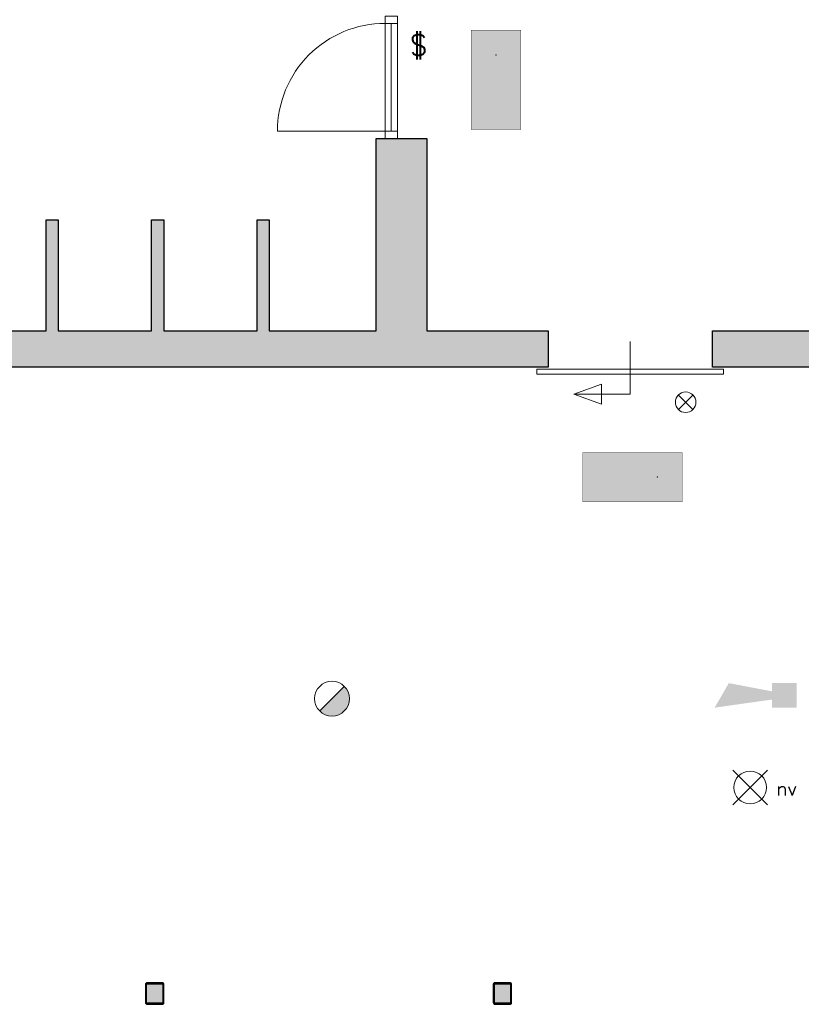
# Model space of a CAD drawing. Header units: millimetres. Extents: x -13022 to 1371524, y -38729 to 632593.
# Tile 87 of 256: x 717838 to 724920, y -19382 to -10458. Entities that reach past the tile are written whole.
import ezdxf

# ---------------------------------------------------------------- set-up
doc = ezdxf.new("R2010")
doc.units = ezdxf.units.MM
doc.header["$LTSCALE"] = 35
doc.set_wipeout_variables(frame=1)
doc.linetypes.add('DASHED', pattern=[200, 100, -100])
for name, color, linetype, lineweight in [('A OPMER', 10, 'Continuous', 50), ('Al65----_beveiliging-inst', 92, 'Continuous', 9), ('brandveiligheid voorzieningen', 10, 'Continuous', 9)]:
    doc.layers.add(name, color=color, linetype=linetype, lineweight=lineweight)
for name, color, linetype in [('LAYER102', 1, 'Continuous'), ('LAYER111', 7, 'Continuous'), ('LAYER28', 7, 'Continuous'), ('LAYER30', 7, 'Continuous'), ('LAYER31', 7, 'Continuous')]:
    doc.layers.add(name, color=color, linetype=linetype)
doc.styles.add('Algemeen', font='simplex.shx', dxfattribs={"height": 2.5})
doc.styles.get("Standard").update_dxf_attribs({"font": 'simplex.shx'})
pattern_1 = [(45, (475378.7201, -17008.80355), (-0.2121320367, 0.2121320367), []), (45, (475378.7201, -17008.59142), (-0.2121320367, 0.2121320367), [])]

# ---------------------------------------------------------------- blocks, each defined once
blk = doc.blocks.new('Vluchtrichting rechtdoor of naar beneden')
at = {"layer": 'Al65----_beveiliging-inst', "linetype": 'Continuous', "true_color": 0xffffff}
h = blk.add_hatch(color=7, dxfattribs=at)
edge = h.paths.add_edge_path()
edge.add_arc((-2.1449, 5.962), 0.7575, 92.128042, 178.185477)
edge.add_arc((-2.1628, 5.9872), 0.7392, 180.090101, 191.562583)
edge.add_line((-2.887, 5.839), (-4.652, 5.839))
edge.add_line((-4.652, 5.839), (-5.698, 4.787))
edge.add_line((-5.698, 4.787), (-5.285, 4.372))
edge.add_line((-5.285, 4.372), (-4.41, 5.253))
edge.add_line((-4.41, 5.253), (-3.544, 5.253))
edge.add_line((-3.544, 5.253), (-5.527, 3.346))
edge.add_line((-5.527, 3.346), (-6.694, 3.346))
edge.add_line((-6.694, 3.346), (-6.694, 2.613))
edge.add_line((-6.694, 2.613), (-4.496, 2.613))
edge.add_line((-4.496, 2.613), (-4.136, 2.974))
edge.add_line((-4.136, 2.974), (-3.193, 2.026))
edge.add_line((-3.193, 2.026), (-3.193, 0.852))
edge.add_line((-3.193, 0.852), (-2.464, 0.852))
edge.add_line((-2.464, 0.852), (-2.464, 2.33))
edge.add_line((-2.464, 2.33), (-3.621, 3.493))
edge.add_line((-3.621, 3.493), (-3.192, 3.923))
edge.add_line((-3.192, 3.923), (-2.428, 3.154))
edge.add_line((-2.428, 3.154), (-2.033, 3.552))
edge.add_line((-2.033, 3.552), (-2.797, 4.321))
edge.add_line((-2.797, 4.321), (-2.317, 4.803))
edge.add_line((-2.317, 4.803), (-2.317, 5.267))
edge.add_line((-2.317, 5.267), (-2.173, 5.253))
edge.add_arc((-2.2013, 6.0112), 0.7587, 272.13837, 358.096609)
edge.add_arc((-2.2036, 5.9585), 0.7611, 2.072152, 87.692869)
for points in [[(3.808, 1.106), (6.433, 1.106), (6.433, 6.344), (3.808, 6.344)], [(1.1805, 2.889), (1.1805, 5.804), (0.5775, 5.804), (0.5775, 2.889), (-0.571, 2.889), (0.879, 1.421), (2.334, 2.889)]]:
    blk.add_hatch(color=7, dxfattribs=at).paths.add_polyline_path(points)
at = {"layer": 'Al65----_beveiliging-inst', "color": 7, "true_color": 0xffffff, "const_width": 0.05}
blk.add_lwpolyline([(-7.5, 0), (7.5, 0), (7.5, 7.5), (-7.5, 7.5)], close=True, dxfattribs=at)
at = {"layer": 'Al65----_beveiliging-inst', "color": 255}
blk.add_point((3.75, 3.75), dxfattribs=at)
at = {"layer": 'Al65----_beveiliging-inst', "color": 7, "true_color": 0xffffff}
blk.add_solid([(-7.5, 0), (7.5, 0), (-7.5, 7.5), (7.5, 7.5)], dxfattribs=at)
at = {"layer": 'Al65----_beveiliging-inst', "color": 92}
blk.add_solid([(-7.25, 0.25), (7.25, 0.25), (-7.25, 7.25), (7.25, 7.25)], dxfattribs=at)
blk = doc.blocks.new('Panieksluiting')
at = {"layer": 'brandveiligheid voorzieningen', "lineweight": 0, "style": 'Algemeen'}
blk.add_text('$', height=3.09, dxfattribs=at).set_placement((158.43, -91.61))
blk = doc.blocks.new('Brandmelder')
at = {"layer": 'brandveiligheid voorzieningen'}
blk.add_hatch(color=256, dxfattribs=at).paths.add_polyline_path([(76.62, -89.8, 0.198912), (75.85, -87.94), (72.13, -91.66, 0.668179)])
blk.add_line((72.13, -91.66), (75.85, -87.94), dxfattribs=at)
blk.add_circle((73.99, -89.8), 2.63, dxfattribs=at)
blk = doc.blocks.new('Signaalgever (akoestisch)')
at = {"layer": 'Al65----_beveiliging-inst', "color": 10, "linetype": 'Continuous'}
for points in [[(3.71, 0), (3.71, 3.71), (0, 0), (0, 3.71)], [(10.23, 0), (12.38, 3.71), (3.71, 1.24), (3.71, 2.48)]]:
    blk.add_solid(points, dxfattribs=at)
blk = doc.blocks.new('Noodverlichting')
at = {"layer": 'Al65----_beveiliging-inst', "color": 92}
for p, q in [((164, -62.36), (158.75, -57.12)), ((158.75, -62.36), (164, -57.12))]:
    blk.add_line(p, q, dxfattribs=at)
blk.add_circle((161.38, -59.74), 2.47, dxfattribs=at)
at = {"layer": 'Al65----_beveiliging-inst', "color": 7, "style": 'Algemeen'}
blk.add_text('nv', height=2.063, dxfattribs=at).set_placement((165.33, -60.96))
blk = doc.blocks.new('Nevenindicator')
at = {"layer": 'Al65----_beveiliging-inst', "color": 92, "ltscale": 0.7}
for p, q in [((159.19, -81.94), (161.37, -79.75)), ((159.19, -79.75), (161.37, -81.94))]:
    blk.add_line(p, q, dxfattribs=at)
blk.add_circle((160.28, -80.84), 1.55, dxfattribs=at)

msp = doc.modelspace()

# ---------------------------------------------------------------- hatches: boundary and pattern name
at = {"layer": 'LAYER111', "linetype": 'Continuous', "lineweight": 5}
for points in [[(721527.595, -13276.144), (721297.595, -13441.147), (721067.595, -13276.144), (721067.595, -11534.147), (721297.595, -11534.147), (721527.595, -11534.147)], [(718187.658, -13276.144), (718132.658, -13441.147), (718077.658, -13276.144), (718077.658, -12270.147), (718132.658, -12270.147), (718187.658, -12270.147)], [(719143.595, -13276.144), (719088.595, -13441.147), (719033.595, -13276.144), (719033.595, -12270.147), (719088.595, -12270.147), (719143.595, -12270.147)], [(720099.533, -13276.144), (720044.533, -13441.147), (719989.533, -13276.144), (719989.533, -12270.147), (720044.533, -12270.147), (720099.533, -12270.147)], [(717231.658, -13606.147), (717176.658, -13441.147), (717231.658, -13276.147), (718077.658, -13276.147), (718132.658, -13441.147), (718077.658, -13606.147)], [(718187.658, -13606.147), (718132.658, -13441.147), (718187.658, -13276.147), (719033.595, -13276.147), (719088.595, -13441.147), (719033.595, -13606.147)], [(719143.595, -13606.147), (719088.595, -13441.147), (719143.595, -13276.147), (719989.533, -13276.147), (720044.533, -13441.147), (719989.533, -13606.147)], [(720099.533, -13606.147), (720044.533, -13441.147), (720099.533, -13276.147), (721067.595, -13276.147), (721297.595, -13441.147), (721067.595, -13606.147)], [(721527.595, -13606.147), (721297.595, -13441.147), (721527.595, -13276.147), (722625.22, -13276.147), (722625.22, -13441.147), (722625.22, -13606.147)], [(724115.22, -13606.147), (724115.22, -13276.147), (725560.22, -13276.147), (725560.22, -13606.147)], [(718077.658, -13606.15), (718132.658, -13441.147), (718187.658, -13606.147), (718132.658, -13606.147)], [(719033.595, -13606.15), (719088.595, -13441.147), (719143.595, -13606.147), (719088.595, -13606.147)], [(719989.533, -13606.15), (720044.533, -13441.147), (720099.533, -13606.147), (720044.533, -13606.147)], [(721067.595, -13606.15), (721297.595, -13441.147), (721527.595, -13606.147), (721297.595, -13606.147)], [(718992.97, -19371.624, -0.41559002), (718987.97, -19366.624), (718987.97, -19201.616, -0.41375598), (718992.97, -19196.616), (719128.97, -19196.616, -0.41238985), (719133.97, -19201.616), (719133.97, -19366.624, -0.41375598), (719128.97, -19371.624)], [(722144.22, -19371.624, -0.41559002), (722139.22, -19366.624), (722139.22, -19201.616, -0.41375598), (722144.22, -19196.616), (722280.22, -19196.616, -0.41238985), (722285.22, -19201.616), (722285.22, -19366.624, -0.41375598), (722280.22, -19371.624)]]:
    msp.add_hatch(color=254, dxfattribs=at).paths.add_polyline_path(points, flags=0)

# ---------------------------------------------------------------- linework, layer by layer
at = {"layer": 'LAYER28', "color": 7, "linetype": 'Continuous', "lineweight": 25}
for points in [[(721067.595, -13276.144), (721067.595, -11534.147)], [(721067.595, -11534.147), (721297.595, -11534.147), (721527.595, -11534.147)], [(721527.595, -11534.147), (721527.595, -13276.144)], [(718077.658, -13276.144), (718077.658, -12270.147)], [(718077.658, -12270.147), (718132.658, -12270.147), (718187.658, -12270.147)], [(718187.658, -12270.147), (718187.658, -13276.144)], [(719033.595, -13276.144), (719033.595, -12270.147)], [(719033.595, -12270.147), (719088.595, -12270.147), (719143.595, -12270.147)], [(719143.595, -12270.147), (719143.595, -13276.144)], [(719989.533, -13276.144), (719989.533, -12270.147)], [(719989.533, -12270.147), (720044.533, -12270.147), (720099.533, -12270.147)], [(720099.533, -12270.147), (720099.533, -13276.144)], [(717231.658, -13276.147), (718077.658, -13276.147)], [(718187.658, -13276.147), (719033.595, -13276.147)], [(719143.595, -13276.147), (719989.533, -13276.147)], [(720099.533, -13276.147), (721067.595, -13276.147)], [(721527.595, -13276.147), (722625.22, -13276.147)], [(722625.22, -13276.147), (722625.22, -13441.147), (722625.22, -13606.147)], [(724115.22, -13276.147), (725560.22, -13276.147)], [(724115.22, -13606.147), (724115.22, -13276.147)], [(718077.658, -13606.147), (717231.658, -13606.147)], [(718187.658, -13606.147), (718132.658, -13606.147), (718077.658, -13606.147)], [(719033.595, -13606.147), (718187.658, -13606.147)], [(719143.595, -13606.147), (719088.595, -13606.147), (719033.595, -13606.147)], [(719989.533, -13606.147), (719143.595, -13606.147)], [(720099.533, -13606.147), (720044.533, -13606.147), (719989.533, -13606.147)], [(721067.595, -13606.147), (720099.533, -13606.147)], [(721527.595, -13606.147), (721297.595, -13606.147), (721067.595, -13606.147)], [(722625.22, -13606.147), (721527.595, -13606.147)], [(725560.22, -13606.147), (724115.22, -13606.147)]]:
    msp.add_lwpolyline(points, dxfattribs=at)
at = {"layer": 'LAYER28', "color": 7, "linetype": 'Continuous', "lineweight": 18}
msp.add_lwpolyline([(722860.22, -13851.96), (723370.22, -13851.96), (723370.22, -13375.194)], dxfattribs=at)
at = {"layer": 'LAYER28', "color": 7, "linetype": 'DASHED', "lineweight": 18}
msp.add_lwpolyline([(722860.22, -13851.96), (723370.22, -13851.96), (723370.22, -13375.194)], dxfattribs=at)
at = {"layer": 'LAYER28', "color": 7, "linetype": 'Continuous', "lineweight": 18}
for points in [[(722525.22, -13626.147), (722525.22, -13671.147), (724215.22, -13671.147), (724215.22, -13626.147)], [(723110.22, -13942.96), (723110.22, -13760.96), (722860.22, -13851.96)]]:
    msp.add_lwpolyline(points, close=True, dxfattribs=at)
at = {"layer": 'LAYER28', "color": 7, "linetype": 'DASHED', "lineweight": 18}
for points in [[(722525.22, -13626.147), (722525.22, -13671.147), (724215.22, -13671.147), (724215.22, -13626.147)], [(723110.22, -13942.96), (723110.22, -13760.96), (722860.22, -13851.96)]]:
    msp.add_lwpolyline(points, close=True, dxfattribs=at)
at = {"layer": 'LAYER28', "color": 7, "linetype": 'Continuous', "lineweight": 25}
for points in [[(719143.97, -19366.624), (719143.97, -19201.616, 0.41421358), (719128.97, -19186.616), (718992.97, -19186.616, 0.41421358), (718977.97, -19201.616), (718977.97, -19366.624, 0.41421358), (718992.97, -19381.624), (719128.97, -19381.624, 0.41421358), (719143.97, -19366.624)], [(719143.97, -19366.624), (719143.97, -19201.616, 0.41421358), (719128.97, -19186.616), (718992.97, -19186.616, 0.41421358), (718977.97, -19201.616), (718977.97, -19366.624, 0.41421358), (718992.97, -19381.624), (719128.97, -19381.624, 0.41421358), (719143.97, -19366.624)], [(722295.22, -19366.624), (722295.22, -19201.616, 0.41421358), (722280.22, -19186.616), (722144.22, -19186.616, 0.41421358), (722129.22, -19201.616), (722129.22, -19366.624, 0.41421358), (722144.22, -19381.624), (722280.22, -19381.624, 0.41421358), (722295.22, -19366.624)], [(722295.22, -19366.624), (722295.22, -19201.616, 0.41421358), (722280.22, -19186.616), (722144.22, -19186.616, 0.41421358), (722129.22, -19201.616), (722129.22, -19366.624, 0.41421358), (722144.22, -19381.624), (722280.22, -19381.624, 0.41421358), (722295.22, -19366.624)]]:
    msp.add_lwpolyline(points, format="xyb", close=True, dxfattribs=at)
at = {"layer": 'LAYER28', "color": 7, "linetype": 'Continuous', "lineweight": 0}
for p in [(718077.658, -13606.147), (718187.658, -13606.15), (719033.595, -13606.147), (719143.595, -13606.15), (719989.533, -13606.147), (720099.533, -13606.15), (721067.595, -13606.147), (721527.595, -13606.15)]:
    msp.add_point(p, dxfattribs=at)
at = {"layer": 'LAYER30', "color": 7, "linetype": 'Continuous', "lineweight": 18}
for points in [[(721148.345, -10491.444), (721148.345, -10424.444), (721262.345, -10424.444), (721262.345, -10491.444)], [(721148.345, -11534.147), (721148.345, -11467.147), (721262.345, -11467.147), (721262.345, -11534.147)]]:
    msp.add_lwpolyline(points, close=True, dxfattribs=at)
for points in [[(721148.345, -11467.147), (721148.345, -10491.444)], [(721205.345, -11467.147), (721205.345, -10491.444)], [(721262.345, -11467.147), (721262.345, -10491.444)]]:
    msp.add_lwpolyline(points, dxfattribs=at)
at = {"layer": 'LAYER31', "color": 7, "linetype": 'Continuous', "lineweight": 18}
msp.add_lwpolyline([(721149.689, -11467.147), (720173.408, -11467.147, -0.41421361), (721149.689, -10490.866)], format="xyb", dxfattribs=at)

# ---------------------------------------------------------------- block references
at = {"ltscale": 0.1, "xscale": 60, "yscale": 60, "zscale": 60, "rotation": 180}
msp.add_blockref('Signaalgever (akoestisch)', (724877.472, -16470.651), dxfattribs=at)
at = {"ltscale": 0.1, "xscale": 60, "yscale": 60, "zscale": 60}
msp.add_blockref('Noodverlichting', (714774.048, -13831.774), dxfattribs=at)
at = {"layer": 'A OPMER', "ltscale": 0.1, "xscale": 60, "yscale": 60, "zscale": 60, "rotation": 89.99999999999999}
msp.add_blockref('Vluchtrichting rechtdoor of naar beneden', (722378.625, -11001.82), dxfattribs=at)
at = {"layer": 'A OPMER', "ltscale": 0.1, "xscale": 60, "yscale": 60, "zscale": 60}
msp.add_blockref('Vluchtrichting rechtdoor of naar beneden', (723391.87, -14828.877), dxfattribs=at)
at = {"layer": 'Al65----_beveiliging-inst', "xscale": 60, "yscale": 60, "zscale": 60}
for name, p in [('Panieksluiting', (711866.211, -5285.173)), ('Nevenindicator', (714255.283, -9074.359)), ('Brandmelder', (716228.427, -11223.34))]:
    msp.add_blockref(name, p, dxfattribs=at)

# ---------------------------------------------------------------- texts
at = {"layer": 'LAYER102', "color": 7, "linetype": 'Continuous', "lineweight": 0, "insert": (830662.352, -17770.881), "char_height": 162, "attachment_point": 7, "line_spacing_factor": 1.333333}
msp.add_mtext('\\pi-556.84;{\\fArial|b1|i0|c0|p34;\\H1.2346x;museum\\fArial|b0|i0|c0|p34;\\H0.81x;\\P\\pi-925.11;bijeenkomstfunctie\\P\\pi-398.32;85,8 m2}', dxfattribs=at)

# ---------------------------------------------------------------- next in the draw order: wipeouts: each hides what was drawn before it
at = {"linetype": 'Continuous', "lineweight": 0}
for points in [[(718992.97, -19381.624), (718985.47, -19379.614), (718979.986, -19374.124), (718977.97, -19366.624), (718977.97, -19201.616), (718979.986, -19194.116), (718985.47, -19188.626), (718992.97, -19186.616), (719128.97, -19186.616), (719136.47, -19188.626), (719141.954, -19194.116), (719143.97, -19201.616), (719143.97, -19366.624), (719141.954, -19374.124), (719136.47, -19379.614), (719128.97, -19381.624), (719060.97, -19381.624), (719060.97, -19371.624), (719128.97, -19371.624), (719132.501, -19370.16), (719133.97, -19366.624), (719133.97, -19201.616), (719132.501, -19198.08), (719128.97, -19196.616), (718992.97, -19196.616), (718989.439, -19198.08), (718987.97, -19201.616), (718987.97, -19366.624), (718989.439, -19370.16), (718992.97, -19371.624), (719060.97, -19371.624), (719060.97, -19381.624)], [(722144.22, -19381.624), (722136.72, -19379.614), (722131.236, -19374.124), (722129.22, -19366.624), (722129.22, -19201.616), (722131.236, -19194.116), (722136.72, -19188.626), (722144.22, -19186.616), (722280.22, -19186.616), (722287.72, -19188.626), (722293.204, -19194.116), (722295.22, -19201.616), (722295.22, -19366.624), (722293.204, -19374.124), (722287.72, -19379.614), (722280.22, -19381.624), (722212.22, -19381.624), (722212.22, -19371.624), (722280.22, -19371.624), (722283.751, -19370.16), (722285.22, -19366.624), (722285.22, -19201.616), (722283.751, -19198.08), (722280.22, -19196.616), (722144.22, -19196.616), (722140.689, -19198.08), (722139.22, -19201.616), (722139.22, -19366.624), (722140.689, -19370.16), (722144.22, -19371.624), (722212.22, -19371.624), (722212.22, -19381.624)]]:
    msp.add_wipeout(points, dxfattribs=at).dxf.layer = 'LAYER111'

# ---------------------------------------------------------------- next in the draw order: hatches: boundary and pattern name
at = {"layer": 'LAYER28', "linetype": 'Continuous', "lineweight": 13}
h = msp.add_hatch(dxfattribs=at)
h.set_pattern_fill('~A--FYV~', style=0, pattern_type=0)
h.set_pattern_definition(pattern_1)
h.paths.add_polyline_path([(719060.97, -19381.624), (719060.97, -19371.624), (718992.97, -19371.624, -0.41421358), (718987.97, -19366.624), (718987.97, -19201.616, -0.41421358), (718992.97, -19196.616), (719128.97, -19196.616, -0.41421358), (719133.97, -19201.616), (719133.97, -19366.624, -0.41421358), (719128.97, -19371.624), (719060.97, -19371.624), (719060.97, -19381.624), (719128.97, -19381.624, 0.41421358), (719143.97, -19366.624), (719143.97, -19201.616, 0.41421358), (719128.97, -19186.616), (718992.97, -19186.616, 0.41421358), (718977.97, -19201.616), (718977.97, -19366.624, 0.41421358), (718992.97, -19381.624)], flags=0)
h = msp.add_hatch(dxfattribs=at)
h.set_pattern_fill('~A--FYV~', style=0, pattern_type=0)
h.set_pattern_definition(pattern_1)
h.paths.add_polyline_path([(722212.22, -19381.624), (722212.22, -19371.624), (722144.22, -19371.624, -0.41421358), (722139.22, -19366.624), (722139.22, -19201.616, -0.41421358), (722144.22, -19196.616), (722280.22, -19196.616, -0.41421358), (722285.22, -19201.616), (722285.22, -19366.624, -0.41421358), (722280.22, -19371.624), (722212.22, -19371.624), (722212.22, -19381.624), (722280.22, -19381.624, 0.41421358), (722295.22, -19366.624), (722295.22, -19201.616, 0.41421358), (722280.22, -19186.616), (722144.22, -19186.616, 0.41421358), (722129.22, -19201.616), (722129.22, -19366.624, 0.41421358), (722144.22, -19381.624)], flags=0)

# ---------------------------------------------------------------- next in the draw order: linework, layer by layer
at = {"layer": 'LAYER28', "color": 7, "linetype": 'Continuous', "lineweight": 25}
for points in [[(719060.97, -19381.624), (719060.97, -19371.624), (718992.97, -19371.624, -0.41421358), (718987.97, -19366.624), (718987.97, -19201.616, -0.41421358), (718992.97, -19196.616), (719128.97, -19196.616, -0.41421358), (719133.97, -19201.616), (719133.97, -19366.624, -0.41421358), (719128.97, -19371.624), (719060.97, -19371.624), (719060.97, -19381.624), (719128.97, -19381.624, 0.41421358), (719143.97, -19366.624), (719143.97, -19201.616, 0.41421358), (719128.97, -19186.616), (718992.97, -19186.616, 0.41421358), (718977.97, -19201.616), (718977.97, -19366.624, 0.41421358), (718992.97, -19381.624)], [(722212.22, -19381.624), (722212.22, -19371.624), (722144.22, -19371.624, -0.41421358), (722139.22, -19366.624), (722139.22, -19201.616, -0.41421358), (722144.22, -19196.616), (722280.22, -19196.616, -0.41421358), (722285.22, -19201.616), (722285.22, -19366.624, -0.41421358), (722280.22, -19371.624), (722212.22, -19371.624), (722212.22, -19381.624), (722280.22, -19381.624, 0.41421358), (722295.22, -19366.624), (722295.22, -19201.616, 0.41421358), (722280.22, -19186.616), (722144.22, -19186.616, 0.41421358), (722129.22, -19201.616), (722129.22, -19366.624, 0.41421358), (722144.22, -19381.624)]]:
    msp.add_lwpolyline(points, format="xyb", close=True, dxfattribs=at)

doc.saveas('drawing.dxf')
